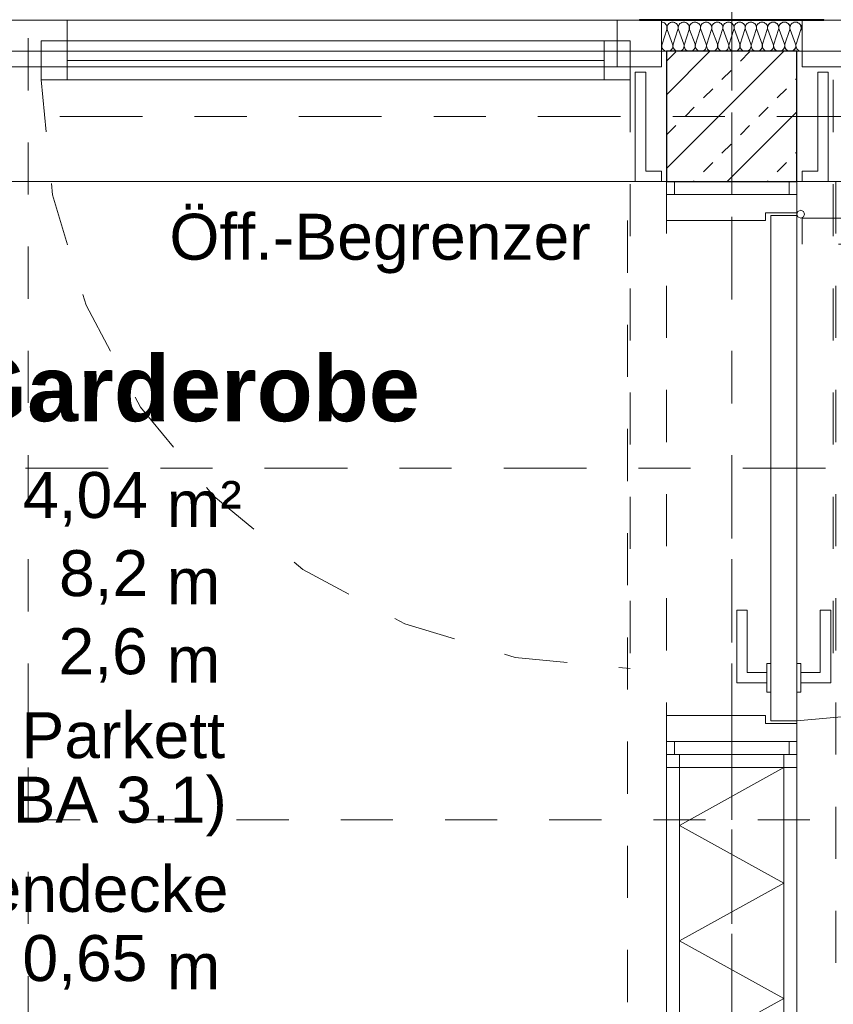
# Model space of a CAD drawing. Header units: metres. Extents: x -45.2 to 14.3, y -31.8 to 10.2.
# Tile 130 of 141: x -12.2 to -10.6, y -1.7 to 0.2. Entities that reach past the tile are written whole.
import ezdxf

# ---------------------------------------------------------------- set-up
doc = ezdxf.new("R2010")
doc.units = ezdxf.units.M
doc.header["$LTSCALE"] = 0.05
for name, pattern in [('Achsen 01', [5.291531, 3.175, -1.058062, 0.352704, -0.705764]), ('gestrichelt - 01', [2, 1, -1]), ('ISO-07 Punktiert', [0.889, 0.127, -0.762]), ('Raster 01', [2, 1, -1]), ('VW-01 Strichlinie kurz', [2, 1, -1])]:
    doc.linetypes.add(name, pattern=pattern)
for name, color, linetype, lineweight, true_color in [('013_Beton und Stahlbetonarbeiten-000 Brüstung', 7, 'Continuous', 9, 0xa6a6a6), ('014_Fassadenarbeiten-330 mineralische Dämmung', 7, 'Continuous', 9, 0x666666), ('032_Metallarbeiten-Fenster', 7, 'Continuous', 13, 0x444444), ('032_Metallarbeiten-Öffnungsbegrenzer', 7, 'Continuous', 13, 0x444444), ('039_Trockenbauarbeiten-340 Dämmung', 7, 'Continuous', 9, 0xc0c0c0), ('AV1-Achsen', 1, 'Achsen 01', 18, 0xff0000), ('AV1-Raster', 7, 'Raster 01', 9, 0xa6a6a6)]:
    doc.layers.add(name, color=color, linetype=linetype, lineweight=lineweight, true_color=true_color)
for name, color, linetype, lineweight in [('013_Beton und Stahlbetonarbeiten-000 Unterzüge', 7, 'ISO-07 Punktiert', 13), ('013_Beton und Stahlbetonarbeiten-330 Außenstützen', 7, 'Continuous', 25), ('027_Tischlerarbeiten-330 Innenfensterbänke', 7, 'Continuous', 9), ('027_Tischlerarbeiten-340 Innentüren', 7, 'Continuous', 9), ('039_Trockenbauarbeiten-000 Sturz', 7, 'ISO-07 Punktiert', 9), ('039_Trockenbauarbeiten-340 Gipskarton', 7, 'Continuous', 9), ('AV1-Schnitt Achsen', 7, 'Achsen 01', 18), ('AV1-Stempel-Raumstempel', 7, 'Continuous', 9)]:
    doc.layers.add(name, color=color, linetype=linetype, lineweight=lineweight)
doc.styles.add('Arial', font='arial.ttf')
doc.styles.add('Arial (bold)', font='arialbd.ttf')

msp = doc.modelspace()

# ---------------------------------------------------------------- linework, layer by layer
at = {"layer": '013_Beton und Stahlbetonarbeiten-000 Brüstung'}
for points in [[(-13.375, 0.125), (-10.925, 0.125), (-10.925, -0.125), (-13.375, -0.125)], [(-10.675, 0.125), (-8.225, 0.125), (-8.225, -0.125), (-10.675, -0.125)]]:
    msp.add_lwpolyline(points, close=True, dxfattribs=at)
at = {"layer": '013_Beton und Stahlbetonarbeiten-000 Unterzüge', "linetype": 'VW-01 Strichlinie kurz'}
msp.add_lwpolyline([(-11, -7.9), (-11, -0.125), (-10.6, -0.125), (-10.6, -7.9)], close=True, dxfattribs=at)
at = {"layer": '013_Beton und Stahlbetonarbeiten-330 Außenstützen', "color": 251, "linetype": 'Continuous', "lineweight": 13, "true_color": 0x4c4c4c}
for p, q in [((-10.7002, 0.125), (-10.925, -0.0998)), ((-10.8417, 0.125), (-10.925, 0.0417)), ((-10.9248, 0.1061), (-10.9071, 0.1237)), ((-10.7834, 0.1061), (-10.7657, 0.1237)), ((-10.8187, 0.0707), (-10.8011, 0.0884)), ((-10.6773, 0.0707), (-10.675, 0.073)), ((-10.8541, 0.0354), (-10.8364, 0.053)), ((-10.7127, 0.0354), (-10.695, 0.053)), ((-10.8894, 0), (-10.8718, 0.0177)), ((-10.675, 0.0088), (-10.8088, -0.125)), ((-10.748, 0), (-10.7303, 0.0177)), ((-10.9248, -0.0354), (-10.9071, -0.0177)), ((-10.7834, -0.0354), (-10.7657, -0.0177)), ((-10.8187, -0.0707), (-10.8011, -0.053)), ((-10.6773, -0.0707), (-10.675, -0.0684)), ((-10.8541, -0.1061), (-10.8364, -0.0884)), ((-10.7127, -0.1061), (-10.695, -0.0884)), ((-10.873, -0.125), (-10.8718, -0.1237)), ((-10.7316, -0.125), (-10.7303, -0.1237))]:
    msp.add_line(p, q, dxfattribs=at)
at = {"layer": '013_Beton und Stahlbetonarbeiten-330 Außenstützen'}
msp.add_lwpolyline([(-10.675, 0.125), (-10.925, 0.125), (-10.925, -0.125), (-10.675, -0.125)], close=True, dxfattribs=at)
at = {"layer": '014_Fassadenarbeiten-330 mineralische Dämmung'}
for points in [[(-10.935, 0.181), (-10.933, 0.1808), (-10.931, 0.1803), (-10.9292, 0.1794), (-10.9276, 0.1782), (-10.9262, 0.1767), (-10.9252, 0.1749), (-10.9245, 0.173), (-10.9242, 0.171), (-10.9242, 0.169), (-10.9247, 0.167), (-10.9336, 0.139), (-10.9336, 0.139), (-10.9341, 0.137), (-10.9341, 0.135), (-10.9338, 0.133), (-10.9331, 0.1311), (-10.9321, 0.1294), (-10.9308, 0.1279), (-10.9292, 0.1267), (-10.9274, 0.1257), (-10.9255, 0.1252), (-10.9234, 0.125), (-10.9214, 0.1252), (-10.9195, 0.1257), (-10.9177, 0.1267), (-10.9161, 0.1279), (-10.9148, 0.1294), (-10.9138, 0.1311), (-10.9131, 0.133), (-10.9128, 0.135), (-10.9128, 0.137), (-10.9133, 0.139), (-10.9236, 0.167), (-10.9236, 0.167), (-10.924, 0.169), (-10.9241, 0.171), (-10.9238, 0.173), (-10.9231, 0.1749), (-10.9221, 0.1766), (-10.9207, 0.1781), (-10.9191, 0.1793), (-10.9173, 0.1802), (-10.9154, 0.1808), (-10.9134, 0.181), (-10.9114, 0.1808), (-10.9095, 0.1802), (-10.9077, 0.1793), (-10.9061, 0.1781), (-10.9047, 0.1766), (-10.9037, 0.1749), (-10.903, 0.173), (-10.9027, 0.171), (-10.9028, 0.169), (-10.9032, 0.167), (-10.9122, 0.139), (-10.9122, 0.139), (-10.9126, 0.137), (-10.9127, 0.135), (-10.9124, 0.133), (-10.9117, 0.1311), (-10.9107, 0.1294), (-10.9093, 0.1279), (-10.9077, 0.1267), (-10.9059, 0.1257), (-10.904, 0.1252), (-10.902, 0.125), (-10.9, 0.1252), (-10.8981, 0.1257), (-10.8963, 0.1267), (-10.8947, 0.1279), (-10.8933, 0.1294), (-10.8923, 0.1311), (-10.8916, 0.133), (-10.8913, 0.135), (-10.8914, 0.137), (-10.8918, 0.139), (-10.9022, 0.167), (-10.9022, 0.167), (-10.9026, 0.169), (-10.9026, 0.171), (-10.9023, 0.173), (-10.9016, 0.1749), (-10.9006, 0.1766), (-10.8993, 0.1781), (-10.8977, 0.1793), (-10.8959, 0.1802), (-10.894, 0.1808), (-10.892, 0.181), (-10.8899, 0.1808), (-10.888, 0.1802), (-10.8862, 0.1793), (-10.8846, 0.1781), (-10.8833, 0.1766), (-10.8823, 0.1749), (-10.8816, 0.173), (-10.8813, 0.171), (-10.8813, 0.169), (-10.8818, 0.167)], [(-10.9236, 0.167), (-10.924, 0.169), (-10.9241, 0.171), (-10.9238, 0.173), (-10.9231, 0.1749), (-10.9221, 0.1766), (-10.9207, 0.1781), (-10.9191, 0.1793), (-10.9173, 0.1802), (-10.9154, 0.1808), (-10.9134, 0.181), (-10.9114, 0.1808), (-10.9095, 0.1802), (-10.9077, 0.1793), (-10.9061, 0.1781), (-10.9047, 0.1766), (-10.9037, 0.1749), (-10.903, 0.173), (-10.9027, 0.171), (-10.9028, 0.169), (-10.9032, 0.167), (-10.9122, 0.139), (-10.9122, 0.139), (-10.9126, 0.137), (-10.9127, 0.135), (-10.9124, 0.133), (-10.9117, 0.1311), (-10.9107, 0.1294), (-10.9093, 0.1279), (-10.9077, 0.1267), (-10.9059, 0.1257), (-10.904, 0.1252), (-10.902, 0.125), (-10.9, 0.1252), (-10.8981, 0.1257), (-10.8963, 0.1267), (-10.8947, 0.1279), (-10.8933, 0.1294), (-10.8923, 0.1311), (-10.8916, 0.133), (-10.8913, 0.135), (-10.8914, 0.137), (-10.8918, 0.139), (-10.9022, 0.167), (-10.9022, 0.167), (-10.9026, 0.169), (-10.9026, 0.171), (-10.9023, 0.173), (-10.9016, 0.1749), (-10.9006, 0.1766), (-10.8993, 0.1781), (-10.8977, 0.1793), (-10.8959, 0.1802), (-10.894, 0.1808), (-10.892, 0.181), (-10.8899, 0.1808), (-10.888, 0.1802), (-10.8862, 0.1793), (-10.8846, 0.1781), (-10.8833, 0.1766), (-10.8823, 0.1749), (-10.8816, 0.173), (-10.8813, 0.171), (-10.8813, 0.169), (-10.8818, 0.167), (-10.8908, 0.139), (-10.8908, 0.139), (-10.8912, 0.137), (-10.8912, 0.135), (-10.8909, 0.133), (-10.8902, 0.1311), (-10.8892, 0.1294), (-10.8879, 0.1279), (-10.8863, 0.1267), (-10.8845, 0.1257), (-10.8826, 0.1252), (-10.8806, 0.125), (-10.8785, 0.1252), (-10.8766, 0.1257), (-10.8748, 0.1267), (-10.8732, 0.1279), (-10.8719, 0.1294), (-10.8709, 0.1311), (-10.8702, 0.133), (-10.8699, 0.135), (-10.8699, 0.137), (-10.8704, 0.139), (-10.8807, 0.167), (-10.8807, 0.167), (-10.8811, 0.169), (-10.8812, 0.171), (-10.8809, 0.173), (-10.8802, 0.1749), (-10.8792, 0.1766), (-10.8778, 0.1781), (-10.8762, 0.1793), (-10.8744, 0.1802), (-10.8725, 0.1808), (-10.8705, 0.181), (-10.8685, 0.1808), (-10.8666, 0.1802), (-10.8648, 0.1793), (-10.8632, 0.1781), (-10.8618, 0.1766), (-10.8608, 0.1749), (-10.8601, 0.173), (-10.8598, 0.171), (-10.8599, 0.169), (-10.8603, 0.167), (-10.8693, 0.139), (-10.8693, 0.139), (-10.8697, 0.137), (-10.8698, 0.135), (-10.8695, 0.133), (-10.8688, 0.1311), (-10.8678, 0.1294), (-10.8664, 0.1279), (-10.8648, 0.1267), (-10.863, 0.1257), (-10.8611, 0.1252), (-10.8591, 0.125), (-10.8571, 0.1252), (-10.8552, 0.1257), (-10.8534, 0.1267), (-10.8518, 0.1279), (-10.8504, 0.1294), (-10.8494, 0.1311), (-10.8487, 0.133), (-10.8484, 0.135), (-10.8485, 0.137), (-10.8489, 0.139), (-10.8593, 0.167), (-10.8593, 0.167), (-10.8597, 0.169), (-10.8597, 0.171), (-10.8594, 0.173), (-10.8587, 0.1749), (-10.8577, 0.1766), (-10.8564, 0.1781), (-10.8548, 0.1793), (-10.853, 0.1802), (-10.8511, 0.1808), (-10.8491, 0.181), (-10.847, 0.1808), (-10.8451, 0.1802), (-10.8433, 0.1793), (-10.8417, 0.1781), (-10.8404, 0.1766), (-10.8394, 0.1749), (-10.8387, 0.173), (-10.8384, 0.171), (-10.8384, 0.169), (-10.8389, 0.167), (-10.8479, 0.139), (-10.8479, 0.139), (-10.8483, 0.137), (-10.8483, 0.135), (-10.848, 0.133), (-10.8473, 0.1311), (-10.8463, 0.1294), (-10.845, 0.1279), (-10.8434, 0.1267), (-10.8416, 0.1257), (-10.8397, 0.1252), (-10.8377, 0.125), (-10.8356, 0.1252), (-10.8337, 0.1257), (-10.8319, 0.1267), (-10.8303, 0.1279), (-10.829, 0.1294), (-10.828, 0.1311), (-10.8273, 0.133), (-10.827, 0.135), (-10.827, 0.137), (-10.8275, 0.139), (-10.8378, 0.167), (-10.8378, 0.167), (-10.8382, 0.169), (-10.8383, 0.171), (-10.838, 0.173), (-10.8373, 0.1749), (-10.8363, 0.1766), (-10.8349, 0.1781), (-10.8333, 0.1793), (-10.8315, 0.1802), (-10.8296, 0.1808), (-10.8276, 0.181), (-10.8256, 0.1808), (-10.8237, 0.1802), (-10.8219, 0.1793), (-10.8203, 0.1781), (-10.8189, 0.1766), (-10.8179, 0.1749), (-10.8172, 0.173), (-10.8169, 0.171), (-10.817, 0.169), (-10.8174, 0.167), (-10.8264, 0.139), (-10.8264, 0.139), (-10.8268, 0.137), (-10.8269, 0.135), (-10.8266, 0.133), (-10.8259, 0.1311), (-10.8249, 0.1294), (-10.8235, 0.1279), (-10.8219, 0.1267), (-10.8201, 0.1257), (-10.8182, 0.1252), (-10.8162, 0.125), (-10.8142, 0.1252), (-10.8123, 0.1257), (-10.8105, 0.1267), (-10.8089, 0.1279), (-10.8075, 0.1294), (-10.8065, 0.1311), (-10.8058, 0.133), (-10.8055, 0.135), (-10.8056, 0.137), (-10.806, 0.139), (-10.8164, 0.167), (-10.8164, 0.167), (-10.8168, 0.169), (-10.8168, 0.171), (-10.8165, 0.173), (-10.8158, 0.1749), (-10.8148, 0.1766), (-10.8135, 0.1781), (-10.8119, 0.1793), (-10.8101, 0.1802), (-10.8082, 0.1808), (-10.8062, 0.181), (-10.8041, 0.1808), (-10.8022, 0.1802), (-10.8004, 0.1793), (-10.7988, 0.1781), (-10.7975, 0.1766), (-10.7965, 0.1749), (-10.7958, 0.173), (-10.7955, 0.171), (-10.7955, 0.169), (-10.796, 0.167), (-10.805, 0.139), (-10.805, 0.139), (-10.8054, 0.137), (-10.8054, 0.135), (-10.8051, 0.133), (-10.8044, 0.1311), (-10.8034, 0.1294), (-10.8021, 0.1279), (-10.8005, 0.1267), (-10.7987, 0.1257), (-10.7968, 0.1252), (-10.7948, 0.125), (-10.7927, 0.1252), (-10.7908, 0.1257), (-10.789, 0.1267), (-10.7874, 0.1279), (-10.7861, 0.1294), (-10.7851, 0.1311), (-10.7844, 0.133), (-10.7841, 0.135), (-10.7841, 0.137), (-10.7846, 0.139), (-10.7949, 0.167), (-10.7949, 0.167), (-10.7953, 0.169), (-10.7954, 0.171), (-10.7951, 0.173), (-10.7944, 0.1749), (-10.7934, 0.1766), (-10.792, 0.1781), (-10.7904, 0.1793), (-10.7886, 0.1802), (-10.7867, 0.1808), (-10.7847, 0.181), (-10.7827, 0.1808), (-10.7808, 0.1802), (-10.779, 0.1793), (-10.7774, 0.1781), (-10.776, 0.1766), (-10.775, 0.1749), (-10.7743, 0.173), (-10.774, 0.171), (-10.7741, 0.169), (-10.7745, 0.167), (-10.7835, 0.139), (-10.7835, 0.139), (-10.7839, 0.137), (-10.784, 0.135), (-10.7837, 0.133), (-10.783, 0.1311), (-10.782, 0.1294), (-10.7806, 0.1279), (-10.779, 0.1267), (-10.7772, 0.1257), (-10.7753, 0.1252), (-10.7733, 0.125), (-10.7713, 0.1252), (-10.7694, 0.1257), (-10.7676, 0.1267), (-10.766, 0.1279), (-10.7646, 0.1294), (-10.7636, 0.1311), (-10.7629, 0.133), (-10.7626, 0.135), (-10.7627, 0.137), (-10.7631, 0.139), (-10.7735, 0.167), (-10.7735, 0.167), (-10.7739, 0.169), (-10.7739, 0.171), (-10.7736, 0.173), (-10.7729, 0.1749), (-10.7719, 0.1766), (-10.7706, 0.1781), (-10.769, 0.1793), (-10.7672, 0.1802), (-10.7653, 0.1808), (-10.7633, 0.181), (-10.7612, 0.1808), (-10.7593, 0.1802), (-10.7575, 0.1793), (-10.7559, 0.1781), (-10.7546, 0.1766), (-10.7536, 0.1749), (-10.7529, 0.173), (-10.7526, 0.171), (-10.7526, 0.169), (-10.7531, 0.167), (-10.7621, 0.139), (-10.7621, 0.139), (-10.7625, 0.137), (-10.7625, 0.135), (-10.7622, 0.133), (-10.7615, 0.1311), (-10.7605, 0.1294), (-10.7592, 0.1279), (-10.7576, 0.1267), (-10.7558, 0.1257), (-10.7539, 0.1252), (-10.7519, 0.125), (-10.7498, 0.1252), (-10.7479, 0.1257), (-10.7461, 0.1267), (-10.7445, 0.1279), (-10.7432, 0.1294), (-10.7422, 0.1311), (-10.7415, 0.133), (-10.7412, 0.135), (-10.7412, 0.137), (-10.7417, 0.139), (-10.752, 0.167), (-10.752, 0.167), (-10.7524, 0.169), (-10.7525, 0.171), (-10.7522, 0.173), (-10.7515, 0.1749), (-10.7505, 0.1766), (-10.7491, 0.1781), (-10.7475, 0.1793), (-10.7457, 0.1802), (-10.7438, 0.1808), (-10.7418, 0.181), (-10.7398, 0.1808), (-10.7379, 0.1802), (-10.7361, 0.1793), (-10.7345, 0.1781), (-10.7331, 0.1766), (-10.7321, 0.1749), (-10.7314, 0.173), (-10.7311, 0.171), (-10.7312, 0.169), (-10.7316, 0.167), (-10.7406, 0.139), (-10.7406, 0.139), (-10.741, 0.137), (-10.7411, 0.135), (-10.7408, 0.133), (-10.7401, 0.1311), (-10.7391, 0.1294), (-10.7377, 0.1279), (-10.7361, 0.1267), (-10.7343, 0.1257), (-10.7324, 0.1252), (-10.7304, 0.125), (-10.7284, 0.1252), (-10.7265, 0.1257), (-10.7247, 0.1267), (-10.7231, 0.1279), (-10.7217, 0.1294), (-10.7207, 0.1311), (-10.72, 0.133), (-10.7197, 0.135), (-10.7198, 0.137), (-10.7202, 0.139), (-10.7306, 0.167), (-10.7306, 0.167), (-10.731, 0.169), (-10.731, 0.171), (-10.7307, 0.173), (-10.73, 0.1749), (-10.729, 0.1766), (-10.7277, 0.1781), (-10.7261, 0.1793), (-10.7243, 0.1802), (-10.7224, 0.1808), (-10.7204, 0.181), (-10.7184, 0.1808), (-10.7164, 0.1802), (-10.7146, 0.1793), (-10.713, 0.1781), (-10.7117, 0.1766), (-10.7107, 0.1749), (-10.71, 0.173), (-10.7097, 0.171), (-10.7097, 0.169), (-10.7102, 0.167), (-10.7192, 0.139), (-10.7192, 0.139), (-10.7196, 0.137), (-10.7196, 0.135), (-10.7193, 0.133), (-10.7186, 0.1311), (-10.7176, 0.1294), (-10.7163, 0.1279), (-10.7147, 0.1267), (-10.7129, 0.1257), (-10.711, 0.1252), (-10.709, 0.125), (-10.7069, 0.1252), (-10.705, 0.1257), (-10.7032, 0.1267), (-10.7016, 0.1279), (-10.7003, 0.1294), (-10.6993, 0.1311), (-10.6986, 0.133), (-10.6983, 0.135), (-10.6983, 0.137), (-10.6988, 0.139), (-10.7091, 0.167), (-10.7091, 0.167), (-10.7095, 0.169), (-10.7096, 0.171), (-10.7093, 0.173), (-10.7086, 0.1749), (-10.7076, 0.1766), (-10.7062, 0.1781), (-10.7046, 0.1793), (-10.7028, 0.1802), (-10.7009, 0.1808), (-10.6989, 0.181), (-10.6969, 0.1808), (-10.695, 0.1802), (-10.6932, 0.1793), (-10.6916, 0.1781), (-10.6902, 0.1766), (-10.6892, 0.1749), (-10.6885, 0.173), (-10.6882, 0.171), (-10.6883, 0.169), (-10.6887, 0.167), (-10.6977, 0.139), (-10.6977, 0.139), (-10.6981, 0.137), (-10.6982, 0.135), (-10.6979, 0.133), (-10.6972, 0.1311), (-10.6962, 0.1294), (-10.6948, 0.1279), (-10.6932, 0.1267), (-10.6914, 0.1257), (-10.6895, 0.1252), (-10.6875, 0.125), (-10.6855, 0.1252), (-10.6836, 0.1257), (-10.6818, 0.1267), (-10.6802, 0.1279), (-10.6788, 0.1294), (-10.6778, 0.1311), (-10.6771, 0.133), (-10.6768, 0.135), (-10.6769, 0.137), (-10.6773, 0.139)], [(-10.7306, 0.167), (-10.731, 0.1689), (-10.7311, 0.1708), (-10.7308, 0.1727), (-10.7302, 0.1745), (-10.7293, 0.1762), (-10.7281, 0.1777), (-10.7266, 0.179), (-10.7266, 0.179), (-10.725, 0.1799), (-10.7232, 0.1806), (-10.7213, 0.181), (-10.7194, 0.181), (-10.7175, 0.1806), (-10.7157, 0.1799), (-10.7141, 0.179), (-10.7141, 0.179), (-10.7126, 0.1777), (-10.7114, 0.1762), (-10.7105, 0.1745), (-10.7099, 0.1727), (-10.7097, 0.1708), (-10.7097, 0.1689), (-10.7102, 0.167), (-10.7192, 0.139), (-10.7192, 0.139), (-10.7196, 0.1371), (-10.7197, 0.1352), (-10.7194, 0.1333), (-10.7188, 0.1315), (-10.7179, 0.1298), (-10.7167, 0.1283), (-10.7152, 0.127), (-10.7152, 0.127), (-10.7136, 0.1261), (-10.7118, 0.1254), (-10.7099, 0.125), (-10.708, 0.125), (-10.7061, 0.1254), (-10.7043, 0.1261), (-10.7027, 0.127), (-10.7027, 0.127), (-10.7012, 0.1283), (-10.7, 0.1298), (-10.6991, 0.1315), (-10.6985, 0.1333), (-10.6983, 0.1352), (-10.6983, 0.1371), (-10.6988, 0.139), (-10.7091, 0.167), (-10.7091, 0.167), (-10.7095, 0.1689), (-10.7096, 0.1708), (-10.7093, 0.1727), (-10.7088, 0.1745), (-10.7078, 0.1762), (-10.7066, 0.1777), (-10.7052, 0.179), (-10.7052, 0.179), (-10.7035, 0.1799), (-10.7018, 0.1806), (-10.6999, 0.181), (-10.6979, 0.181), (-10.6961, 0.1806), (-10.6943, 0.1799), (-10.6926, 0.179), (-10.6926, 0.179), (-10.6912, 0.1777), (-10.69, 0.1762), (-10.6891, 0.1745), (-10.6885, 0.1727), (-10.6882, 0.1708), (-10.6883, 0.1689), (-10.6887, 0.167), (-10.6977, 0.139), (-10.6977, 0.139), (-10.6981, 0.1371), (-10.6982, 0.1352), (-10.6979, 0.1333), (-10.6974, 0.1315), (-10.6964, 0.1298), (-10.6952, 0.1283), (-10.6938, 0.127), (-10.6938, 0.127), (-10.6921, 0.1261), (-10.6904, 0.1254), (-10.6885, 0.125), (-10.6865, 0.125), (-10.6847, 0.1254), (-10.6829, 0.1261), (-10.6812, 0.127), (-10.6812, 0.127), (-10.6798, 0.1283), (-10.6786, 0.1298), (-10.6777, 0.1315), (-10.6771, 0.1333), (-10.6768, 0.1352), (-10.6769, 0.1371), (-10.6773, 0.139), (-10.6877, 0.167), (-10.6877, 0.167), (-10.6881, 0.1689), (-10.6882, 0.1708), (-10.6879, 0.1727), (-10.6873, 0.1745), (-10.6864, 0.1762), (-10.6852, 0.1777), (-10.6837, 0.179), (-10.6837, 0.179), (-10.6821, 0.1799), (-10.6803, 0.1806), (-10.6784, 0.181), (-10.6765, 0.181), (-10.6746, 0.1806), (-10.6728, 0.1799), (-10.6712, 0.179), (-10.6712, 0.179), (-10.6697, 0.1777), (-10.6685, 0.1762), (-10.6676, 0.1745), (-10.667, 0.1727), (-10.6668, 0.1708), (-10.6668, 0.1689), (-10.6673, 0.167), (-10.6763, 0.139), (-10.6763, 0.139), (-10.6767, 0.1371), (-10.6768, 0.1352), (-10.6765, 0.1333), (-10.6759, 0.1315), (-10.675, 0.1298), (-10.6738, 0.1283), (-10.6723, 0.127), (-10.6706, 0.126), (-10.6688, 0.1254), (-10.6669, 0.125), (-10.665, 0.125)], [(-10.665, 0.1761), (-10.6659, 0.1744), (-10.6665, 0.1726), (-10.6667, 0.1707), (-10.6666, 0.1689), (-10.6662, 0.167), (-10.665, 0.1637)]]:
    msp.add_lwpolyline(points, dxfattribs=at)
at = {"layer": '027_Tischlerarbeiten-330 Innenfensterbänke'}
for points in [[(-10.935, -0.125), (-10.935, -0.105), (-10.965, -0.105), (-10.965, 0.085), (-10.985, 0.085), (-10.985, -0.125)], [(-10.665, -0.125), (-10.665, -0.105), (-10.635, -0.105), (-10.635, 0.085), (-10.615, 0.085), (-10.615, -0.125)]]:
    msp.add_lwpolyline(points, close=True, dxfattribs=at)
at = {"layer": '027_Tischlerarbeiten-340 Innentüren'}
for points in [[(-10.91, -0.125), (-10.69, -0.125), (-10.69, -0.15), (-10.91, -0.15)], [(-10.675, -0.185), (-10.735, -0.185), (-10.735, -0.2), (-10.925, -0.2), (-10.925, -0.15), (-10.675, -0.15)], [(-10.66, -0.1875), (-10.6622, -0.1928), (-10.6675, -0.195), (-10.6728, -0.1928), (-10.675, -0.1875), (-10.6728, -0.1822), (-10.6675, -0.18), (-10.6622, -0.1822)], [(-10.725, -0.19), (-10.675, -0.19), (-10.675, -1.16), (-10.725, -1.16)], [(-10.7325, -1.0875), (-10.7325, -1.0675), (-10.77, -1.0675), (-10.77, -0.9475), (-10.79, -0.9475), (-10.79, -1.0875)], [(-10.6675, -1.0875), (-10.6675, -1.0675), (-10.63, -1.0675), (-10.63, -0.9475), (-10.61, -0.9475), (-10.61, -1.0875)], [(-10.7325, -1.05), (-10.725, -1.05), (-10.725, -1.105), (-10.7325, -1.105)], [(-10.675, -1.05), (-10.6675, -1.05), (-10.6675, -1.105), (-10.675, -1.105)], [(-10.675, -1.165), (-10.735, -1.165), (-10.735, -1.15), (-10.925, -1.15), (-10.925, -1.2), (-10.675, -1.2)], [(-10.91, -1.2), (-10.69, -1.2), (-10.69, -1.225), (-10.91, -1.225)]]:
    msp.add_lwpolyline(points, close=True, dxfattribs=at)
at = {"layer": '027_Tischlerarbeiten-340 Innentüren', "color": 253, "linetype": 'gestrichelt - 01', "lineweight": 9, "true_color": 0xa6a6a6}
msp.add_lwpolyline([(-10.665, -0.195), (-9.695, -0.195), (-9.695, -0.245), (-10.665, -0.245)], close=True, dxfattribs=at)
msp.add_lwpolyline([(-10.675, -1.16), (-10.4913, -1.1439), (-10.3139, -1.0935), (-10.1492, -1.0104), (-10.0032, -0.8978), (-9.881, -0.7596), (-9.7872, -0.6008), (-9.725, -0.4272), (-9.6967, -0.2449)], dxfattribs=at)
at = {"layer": '032_Metallarbeiten-Fenster', "color": 7, "lineweight": 18}
msp.add_line((-11.045, 0.1075), (-12.075, 0.1075), dxfattribs=at)
at = {"layer": '032_Metallarbeiten-Fenster', "color": 7, "linetype": 'gestrichelt - 01', "lineweight": 18}
for p, q in [((-10.995, 0.07), (-10.995, -1.06)), ((-10.605, 0.07), (-10.605, -1.06))]:
    msp.add_line(p, q, dxfattribs=at)
at = {"layer": '032_Metallarbeiten-Fenster', "color": 7, "lineweight": 18}
for points in [[(-13.28, 0.095), (-13.28, 0.185), (-11.02, 0.185), (-11.02, 0.095)], [(-12.225, 0.185), (-12.075, 0.185), (-12.075, 0.095), (-12.225, 0.095)], [(-11.02, 0.185), (-11.02, 0.095), (-10.935, 0.095), (-10.935, 0.185)], [(-10.665, 0.095), (-10.58, 0.095), (-10.58, 0.185), (-10.665, 0.185)], [(-12.075, 0.145), (-12.125, 0.145), (-12.125, 0.07), (-12.075, 0.07)], [(-11.045, 0.145), (-12.075, 0.145), (-12.075, 0.07), (-11.045, 0.07)], [(-10.995, 0.145), (-11.045, 0.145), (-11.045, 0.07), (-10.995, 0.07)]]:
    msp.add_lwpolyline(points, close=True, dxfattribs=at)
at = {"layer": '032_Metallarbeiten-Fenster', "color": 7, "linetype": 'Continuous', "lineweight": 9}
msp.add_lwpolyline([(-10.6231, 0.1843), (-10.9769, 0.1843), (-10.9769, 0.1863), (-10.6231, 0.1863)], close=True, dxfattribs=at)
at = {"layer": '032_Metallarbeiten-Fenster', "color": 7, "linetype": 'gestrichelt - 01', "lineweight": 18}
msp.add_lwpolyline([(-12.125, 0.07), (-12.1033, -0.1505), (-12.039, -0.3624), (-11.9346, -0.5578), (-11.794, -0.729), (-11.6228, -0.8696), (-11.4274, -0.974), (-11.2155, -1.0383), (-10.995, -1.06)], dxfattribs=at)
at = {"layer": '039_Trockenbauarbeiten-000 Sturz', "linetype": 'VW-01 Strichlinie kurz'}
msp.add_lwpolyline([(-10.925, -0.125), (-10.675, -0.125), (-10.675, -1.225), (-10.925, -1.225)], close=True, dxfattribs=at)
at = {"layer": '039_Trockenbauarbeiten-340 Dämmung'}
msp.add_lwpolyline([(-10.7, -1.25), (-10.9, -1.3608), (-10.7, -1.4715), (-10.9, -1.5823), (-10.7, -1.693), (-10.9, -1.8038), (-10.7, -1.9145), (-10.9, -2.0253), (-10.7, -2.1361), (-10.9, -2.2468), (-10.7, -2.3576), (-10.9, -2.4683), (-10.7, -2.5791), (-10.9, -2.6898), (-10.7, -2.8006), (-10.9, -2.9114), (-10.7, -3.0221), (-10.9, -3.1329), (-10.7, -3.2436), (-10.9, -3.3544), (-10.7, -3.4651), (-10.9, -3.5759)], dxfattribs=at)
msp.add_lwpolyline([(-10.7, -1.25), (-10.7, -5.275), (-10.9, -5.275), (-10.9, -1.25)], close=True, dxfattribs=at)
at = {"layer": '039_Trockenbauarbeiten-340 Gipskarton'}
for points in [[(-10.925, -1.225), (-10.9, -1.225), (-10.9, -3.6), (-10.925, -3.6)], [(-10.675, -1.225), (-10.675, -1.25), (-10.925, -1.25), (-10.925, -1.225)], [(-10.7, -1.225), (-10.675, -1.225), (-10.675, -3.7), (-10.7, -3.7)]]:
    msp.add_lwpolyline(points, close=True, dxfattribs=at)
at = {"layer": 'AV1-Achsen'}
for p, q in [((-10.8, -26.5), (-10.8, 4.9)), ((-43.2844, 0), (4.2656, 0))]:
    msp.add_line(p, q, dxfattribs=at)
at = {"layer": 'AV1-Raster'}
for p, q in [((-12.15, -22.95), (-12.15, 1.35)), ((-10.8, -22.95), (-10.8, 1.35)), ((1.35, -1.35), (-40.5, -1.35))]:
    msp.add_line(p, q, dxfattribs=at)
at = {"layer": 'AV1-Schnitt Achsen'}
msp.add_line((-43.35, -0.675), (4.2, -0.675), dxfattribs=at)
at = {"layer": 'Defpoints', "color": 0, "lineweight": 0}
for p, q in [((-10.8, 0), (-10.8, 0)), ((-10.8, 0), (-10.8, 0)), ((-12.15, -0.125), (-12.15, -0.125)), ((-10.925, -0.125), (-10.925, -0.125)), ((-10.925, -0.125), (-10.925, -0.125)), ((-10.925, -0.125), (-10.925, -0.125)), ((-10.925, -0.125), (-10.925, -0.125)), ((-10.675, -0.125), (-10.675, -0.125)), ((-10.675, -0.125), (-10.675, -0.125)), ((-10.675, -0.125), (-10.675, -0.125)), ((-10.675, -0.125), (-10.675, -0.125)), ((-10.925, -1.225), (-10.925, -1.225)), ((-10.925, -1.225), (-10.925, -1.225))]:
    msp.add_line(p, q, dxfattribs=at)

# ---------------------------------------------------------------- texts
at = {"layer": '032_Metallarbeiten-Öffnungsbegrenzer', "color": 7, "insert": (-11.879, -0.3017), "char_height": 0.088263, "attachment_point": 7, "style": 'Arial'}
msp.add_mtext('Öff.-Begrenzer', dxfattribs=at)
at = {"layer": 'AV1-Stempel-Raumstempel', "attachment_point": 7}
for s, insert, char_height, style in [('Teeküche + Garderobe', (-13.3023, -0.587), 0.12609, 'Arial (bold)'), ('m²', (-11.8841, -0.7879), 0.08826, 'Arial'), ('4,04', (-12.16, -0.7872), 0.08826, 'Arial'), ('8,2', (-12.0909, -0.9372), 0.08826, 'Arial'), ('m', (-11.8841, -0.9368), 0.0883, 'Arial'), ('2,6', (-12.0918, -1.0872), 0.08826, 'Arial'), ('m', (-11.8841, -1.0868), 0.0883, 'Arial'), ('Parkett', (-12.1629, -1.2331), 0.08826, 'Arial'), ('(BA 3.1)', (-12.221, -1.3822), 0.08826, 'Arial'), ('Lamellendecke', (-12.595, -1.5282), 0.088263, 'Arial'), ('0,65', (-12.1611, -1.6761), 0.08826, 'Arial'), ('m', (-11.8841, -1.6758), 0.0883, 'Arial')]:
    msp.add_mtext(s, dxfattribs=dict(at, insert=insert, char_height=char_height, style=style))

doc.saveas('drawing.dxf')
